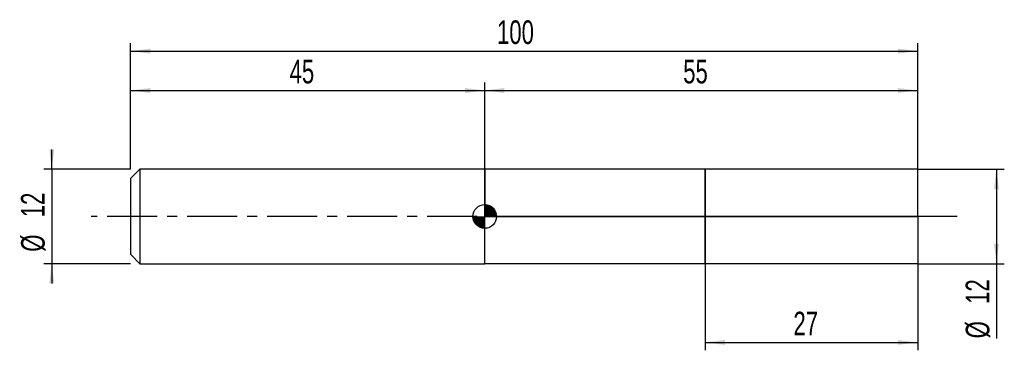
# Model space of a CAD drawing. Extents: x -14 to 111, y -17 to 25.
import ezdxf
from ezdxf.enums import TextEntityAlignment as Align

# ---------------------------------------------------------------- set-up
doc = ezdxf.new("R2010")
doc.units = 0
doc.linetypes.add('CENTER', pattern=[10.16, 6.35, -1.27, 1.27, -1.27])
doc.layers.get('0').update_dxf_attribs({"linetype": 'CONTINUOUS'})
for name, color, linetype in [('1', 4, 'CONTINUOUS'), ('2', 7, 'CONTINUOUS'), ('4', 2, 'CENTER'), ('CUT', 1, 'CONTINUOUS'), ('NOCUT', 7, 'CONTINUOUS'), ('SK1', 4, 'CONTINUOUS'), ('SK2', 7, 'CONTINUOUS'), ('SK4', 2, 'CENTER')]:
    doc.layers.add(name, color=color, linetype=linetype)
doc.dimstyles.new('SLDDIMSTYLE0', dxfattribs={"dimtxt": 3, "dimasz": 2.5, "dimexe": 0, "dimexo": 0.0625, "dimgap": 0.75, "dimtad": 1, "dimrnd": 1e-09, "dimzin": 12, "dimsah": 1, "dimcen": 0.09, "dimazin": 3, "dimtfac": 1, "dimtofl": 0, "dimtmove": 0, "dimatfit": 3})
doc.dimstyles.new('SLDDIMSTYLE1', dxfattribs={"dimtxt": 3, "dimasz": 2.5, "dimexe": 0, "dimexo": 0.0625, "dimgap": 0.75, "dimtad": 1, "dimrnd": 1e-09, "dimzin": 12, "dimsah": 1, "dimcen": 0.09, "dimazin": 3, "dimtfac": 1, "dimtmove": 0, "dimatfit": 3})

# ---------------------------------------------------------------- blocks, each defined once
blk = doc.blocks.new('_D')
at = {"layer": '2'}
for p, q in [((73, -6), (73, -17)), ((100, -6), (100, -17)), ((73, -16), (100, -16))]:
    blk.add_line(p, q, dxfattribs=at)
for points in [[(73, -16), (75.5, -16.31), (75.5, -15.69)], [(100, -16), (97.5, -15.69), (97.5, -16.31)]]:
    blk.add_solid(points, dxfattribs=at)
at = {"layer": '2', "width": 0.7}
blk.add_text('27', height=3, dxfattribs=at).set_placement((84.21, -16), align=Align.BOTTOM_LEFT)
blk = doc.blocks.new('_D_1')
at = {"layer": '2'}
for p, q in [((100, 6), (111, 6)), ((110, 6), (110, -6)), ((100, -6), (111, -6)), ((110, -6), (110, -15.48))]:
    blk.add_line(p, q, dxfattribs=at)
for points in [[(110, 6), (109.69, 3.5), (110.31, 3.5)], [(110, -6), (110.31, -3.5), (109.69, -3.5)]]:
    blk.add_solid(points, dxfattribs=at)
at = {"layer": '2', "width": 0.7}
for s, p in [('12', (109.99, -11.1)), ('%%c', (110, -15.48))]:
    blk.add_text(s, height=3, rotation=90, dxfattribs=at).set_placement(p, align=Align.BOTTOM_LEFT)
blk = doc.blocks.new('_D_2')
at = {"layer": 'SK2'}
for p, q in [((0, 6), (0, 22)), ((100, 6), (100, 22)), ((0, 21), (100, 21))]:
    blk.add_line(p, q, dxfattribs=at)
for points in [[(0, 21), (2.5, 20.69), (2.5, 21.31)], [(100, 21), (97.5, 21.31), (97.5, 20.69)]]:
    blk.add_solid(points, dxfattribs=at)
at = {"layer": 'SK2', "width": 0.7}
blk.add_text('100', height=3, dxfattribs=at).set_placement((46.56, 21), align=Align.BOTTOM_LEFT)
blk = doc.blocks.new('_D_3')
at = {"layer": 'SK2'}
for p, q in [((0, 6), (0, 17)), ((45, 6), (45, 17)), ((0, 16), (45, 16))]:
    blk.add_line(p, q, dxfattribs=at)
for points in [[(0, 16), (2.5, 15.69), (2.5, 16.31)], [(45, 16), (42.5, 16.31), (42.5, 15.69)]]:
    blk.add_solid(points, dxfattribs=at)
at = {"layer": 'SK2', "width": 0.7}
blk.add_text('45', height=3, dxfattribs=at).set_placement((20.21, 16), align=Align.BOTTOM_LEFT)
blk = doc.blocks.new('_D_4')
at = {"layer": 'SK2'}
for p, q in [((45, 0), (45, 17)), ((100, 0), (100, 17)), ((45, 16), (100, 16))]:
    blk.add_line(p, q, dxfattribs=at)
for points in [[(45, 16), (47.5, 15.69), (47.5, 16.31)], [(100, 16), (97.5, 16.31), (97.5, 15.69)]]:
    blk.add_solid(points, dxfattribs=at)
at = {"layer": 'SK2', "width": 0.7}
blk.add_text('55', height=3, dxfattribs=at).set_placement((70.21, 16), align=Align.BOTTOM_LEFT)
blk = doc.blocks.new('_D_5')
at = {"layer": 'SK2'}
for p, q in [((-10, 6), (-10, 8.5)), ((0, 6), (-11, 6)), ((-10, 6), (-10, -6)), ((0, -6), (-11, -6)), ((-10, -6), (-10, -8.5))]:
    blk.add_line(p, q, dxfattribs=at)
for points in [[(-10, 6), (-9.69, 8.5), (-10.31, 8.5)], [(-10, -6), (-10.31, -8.5), (-9.69, -8.5)]]:
    blk.add_solid(points, dxfattribs=at)
at = {"layer": 'SK2', "width": 0.7}
for s, p in [('12', (-10.01, -0.1)), ('%%c', (-10, -4.48))]:
    blk.add_text(s, height=3, rotation=90, dxfattribs=at).set_placement(p, align=Align.BOTTOM_LEFT)
blk = doc.blocks.new('*U8')
at = {"color": 0, "linetype": 'CONTINUOUS'}
for points in [[(0, 0), (0, 1.5), (0.29, 0)], [(0.29, 0), (0, 1.5), (0.29, 1.47)], [(0.29, 0), (0.29, 1.47), (0.57, 0)], [(0.57, 0), (0.29, 1.47), (0.57, 1.39)], [(0.57, 0), (0.57, 1.39), (0.83, 0)], [(0.83, 0), (0.57, 1.39), (0.83, 1.25)], [(0.83, 0), (0.83, 1.25), (1.06, 0)], [(1.06, 0), (0.83, 1.25), (1.06, 1.06)], [(1.06, 0), (1.06, 1.06), (1.25, 0)], [(1.25, 0), (1.06, 1.06), (1.25, 0.83)], [(1.25, 0), (1.25, 0.83), (1.39, 0)], [(1.39, 0), (1.25, 0.83), (1.39, 0.57)], [(1.39, 0), (1.39, 0.57), (1.47, 0)], [(1.47, 0), (1.39, 0.57), (1.47, 0.29)], [(1.47, 0), (1.47, 0.29), (1.5, 0)]]:
    blk.add_solid(points, dxfattribs=at)
blk = doc.blocks.new('*U9')
at = {"color": 0, "linetype": 'CONTINUOUS'}
for points in [[(-1.48, -0.26), (-1.5, 0), (-1.48, 0)], [(-1.48, -0.26), (-1.48, 0), (-1.41, -0.51)], [(-1.41, -0.51), (-1.48, 0), (-1.41, 0)], [(-1.41, -0.51), (-1.41, 0), (-1.3, -0.75)], [(-1.3, -0.75), (-1.41, 0), (-1.3, 0)], [(-1.3, -0.75), (-1.3, 0), (-1.15, -0.96)], [(-1.15, -0.96), (-1.3, 0), (-1.15, 0)], [(-1.15, -0.96), (-1.15, 0), (-0.96, -1.15)], [(-0.96, -1.15), (-1.15, 0), (-0.96, 0)], [(-0.96, -1.15), (-0.96, 0), (-0.75, -1.3)], [(-0.75, -1.3), (-0.96, 0), (-0.75, 0)], [(-0.75, -1.3), (-0.75, 0), (-0.51, -1.41)], [(-0.51, -1.41), (-0.75, 0), (-0.51, 0)], [(-0.51, -1.41), (-0.51, 0), (-0.26, -1.48)], [(-0.26, -1.48), (-0.51, 0), (-0.26, 0)], [(-0.26, -1.48), (-0.26, 0), (0, -1.5)], [(0, -1.5), (-0.26, 0), (0, 0)]]:
    blk.add_solid(points, dxfattribs=at)
blk = doc.blocks.new('SW_DOWELSYMBOL_0')
at = {"layer": 'SK1', "color": 0}
blk.add_circle((0, 0), 1.5, dxfattribs=at)
at = {"color": 0, "linetype": 'CONTINUOUS'}
for name in ['*U8', '*U9']:
    blk.add_blockref(name, (0, 0), dxfattribs=at)

msp = doc.modelspace()

# ---------------------------------------------------------------- linework, layer by layer
at = {"layer": '1'}
for p, q in [((73, 6), (45, 6)), ((45, 6), (45, 0)), ((100, 6), (73, 6)), ((73, 6), (73, 0)), ((73, 0), (73, 6)), ((100, 0), (100, 6)), ((45, -6), (45, 0)), ((73, -6), (73, 0)), ((73, 0), (73, -6)), ((100, 0), (100, -6)), ((73, -6), (45, -6)), ((100, -6), (73, -6))]:
    msp.add_line(p, q, dxfattribs=at)
at = {"layer": '4'}
msp.add_line((100, 0), (45, 0), dxfattribs=at)
at = {"layer": 'CUT'}
for p, q in [((100, 6), (73, 6)), ((73, 6), (73, 0)), ((100, 0), (100, 6)), ((73, 0), (100, 0))]:
    msp.add_line(p, q, dxfattribs=at)
at = {"layer": 'NOCUT'}
for p, q in [((73, 6), (45, 6)), ((45, 6), (45, 0)), ((73, 0), (73, 6)), ((45, 0), (73, 0))]:
    msp.add_line(p, q, dxfattribs=at)
at = {"layer": 'SK1'}
for p, q in [((1.2, 6), (0, 4.8)), ((45, 6), (1.2, 6)), ((1.2, 6), (1.2, -6)), ((0, 4.8), (0, 0)), ((0, 0), (0, -4.8)), ((0, -4.8), (1.2, -6)), ((1.2, -6), (45, -6))]:
    msp.add_line(p, q, dxfattribs=at)
msp.add_circle((45, 0), 1.5, dxfattribs=at)
at = {"layer": 'SK4'}
msp.add_line((105, 0), (-5, 0), dxfattribs=at)

# ---------------------------------------------------------------- block references
at = {"layer": 'SK1'}
msp.add_blockref('SW_DOWELSYMBOL_0', (45, 0), dxfattribs=at)

# ---------------------------------------------------------------- texts
at = {"layer": 'SK2', "width": 0.7}
msp.add_text('AP1', height=0.05, dxfattribs=at).set_placement((45, -0.063), align=Align.BOTTOM_LEFT)

# ---------------------------------------------------------------- dimensions: what is measured, and where the dimension line sits
at = {"layer": '2'}
dim = msp.add_linear_dim(base=(110, -6), p1=(100, 6), p2=(100, -6), angle=90, text='%%c<>', dimstyle='SLDDIMSTYLE0', dxfattribs=at)
dim.commit()
dim.dimension.update_dxf_attribs({"geometry": '_D_1', "text_midpoint": (110, -11), "dimtype": 160})
dim = msp.add_linear_dim(base=(100, -16), p1=(73, -6), p2=(100, -6), dimstyle='SLDDIMSTYLE0', dxfattribs=at)
dim.commit()
dim.dimension.update_dxf_attribs({"geometry": '_D', "text_midpoint": (86.5, -16), "dimtype": 160})
at = {"layer": 'SK2'}
for base, p1, p2, picture, middle in [((100, 21), (0, 6), (100, 6), '_D_2', (50, 21)), ((45, 16), (0, 6), (45, 6), '_D_3', (22.5, 16)), ((100, 16), (45, 0), (100, 0), '_D_4', (72.5, 16))]:
    dim = msp.add_linear_dim(base=base, p1=p1, p2=p2, dimstyle='SLDDIMSTYLE0', dxfattribs=at)
    dim.commit()
    dim.dimension.update_dxf_attribs({"geometry": picture, "text_midpoint": middle, "dimtype": 160})
dim = msp.add_linear_dim(base=(-10, -6), p1=(0, 6), p2=(0, -6), angle=90, text='%%c<>', dimstyle='SLDDIMSTYLE1', dxfattribs=at)
dim.commit()
dim.dimension.update_dxf_attribs({"geometry": '_D_5', "text_midpoint": (-10, 0), "dimtype": 160})

doc.saveas('drawing.dxf')
